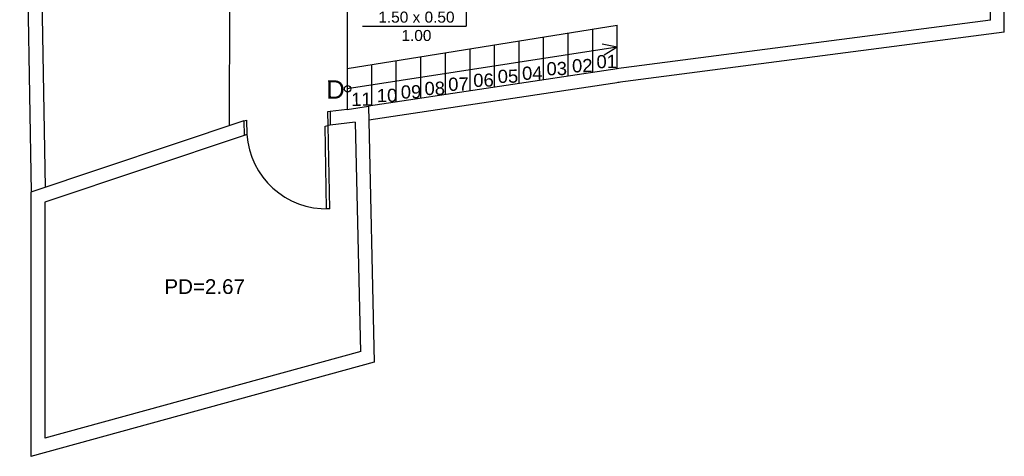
# Model space of a CAD drawing. Header units: inches. Extents: x 352 to 438, y 0 to 186.
# Tile 26 of 40: x 390.11 to 400.83, y 147.34 to 152.09. Entities that reach past the tile are written whole.
import ezdxf

# ---------------------------------------------------------------- set-up
doc = ezdxf.new("R2010")
doc.units = ezdxf.units.IN
doc.header["$MEASUREMENT"] = 0
for name, color, linetype in [('TJ-ESQUADRIA1', 1, 'Continuous'), ('TJ-ESQUADRIA2', 2, 'Continuous'), ('TJ-PAREDE', 5, 'Continuous'), ('TJ-PAREDEMURO', 3, 'Continuous'), ('TJ-PISO', 1, 'Continuous'), ('TJ-TEXTO01', 1, 'Continuous'), ('TJ-TEXTO01 1PARA100', 1, 'Continuous'), ('TJ-TEXTOESQUADRIA', 200, 'Continuous')]:
    doc.layers.add(name, color=color, linetype=linetype)
doc.styles.add('ARIAL', font='arial.ttf')
doc.styles.get("Standard").update_dxf_attribs({"font": 'arial.ttf'})

msp = doc.modelspace()

# ---------------------------------------------------------------- linework, layer by layer
at = {"layer": 'TJ-ESQUADRIA1', "color": 1}
msp.add_arc((393.45, 150.905), 0.87, 183.9603, 271.7989, dxfattribs=at)
at = {"layer": 'TJ-ESQUADRIA2'}
for p, q in [((392.549, 150.991), (392.579, 151.001)), ((392.579, 151.001), (392.582, 150.843)), ((393.488, 151.095), (393.46, 151.092)), ((393.46, 151.092), (393.464, 150.941)), ((393.49, 150.945), (393.464, 150.941)), ((392.582, 150.843), (392.552, 150.833))]:
    msp.add_line(p, q, dxfattribs=at)
msp.add_lwpolyline([(393.48, 150.036), (393.45, 150.035), (393.434, 150.936), (393.464, 150.941)], close=True, dxfattribs=at)
at = {"layer": 'TJ-PAREDE'}
for p, q in [((393.673, 151.117), (393.488, 151.095)), ((393.673, 151.117), (393.908, 151.152)), ((393.908, 151.152), (393.967, 148.364)), ((393.488, 151.095), (393.49, 150.945)), ((392.549, 150.991), (390.232, 150.215)), ((392.549, 150.991), (392.552, 150.833)), ((393.761, 150.979), (393.49, 150.945)), ((393.761, 150.979), (393.818, 148.479)), ((392.552, 150.833), (390.382, 150.107)), ((390.232, 150.215), (390.232, 147.34)), ((390.382, 150.107), (390.382, 147.537)), ((393.822, 148.48), (390.382, 147.537)), ((393.967, 148.364), (390.232, 147.34))]:
    msp.add_line(p, q, dxfattribs=at)
at = {"layer": 'TJ-PAREDEMURO'}
for p, q in [((390.11, 157.485), (390.236, 150.216)), ((390.257, 157.335), (390.388, 150.267)), ((400.826, 151.957), (400.826, 152.578)), ((400.676, 152.089), (400.676, 152.428)), ((400.676, 152.089), (396.601, 151.558)), ((400.826, 151.957), (396.621, 151.409)), ((396.614, 151.558), (393.908, 151.152)), ((396.636, 151.409), (393.911, 151.001))]:
    msp.add_line(p, q, dxfattribs=at)
at = {"layer": 'TJ-PISO'}
for p, q in [((393.673, 152.288), (393.673, 151.117)), ((392.393, 152.273), (392.388, 150.937)), ((393.673, 151.564), (396.614, 152.034)), ((396.347, 151.518), (396.347, 151.991)), ((396.614, 151.558), (396.614, 152.034)), ((395.545, 151.398), (395.545, 151.863)), ((395.812, 151.438), (395.812, 151.905)), ((396.079, 151.478), (396.079, 151.948)), ((395.011, 151.318), (395.011, 151.777)), ((395.278, 151.358), (395.278, 151.82)), ((394.209, 151.197), (394.209, 151.649)), ((394.476, 151.237), (394.476, 151.692)), ((394.743, 151.278), (394.743, 151.735)), ((393.942, 151.157), (393.942, 151.607))]:
    msp.add_line(p, q, dxfattribs=at)
at = {"layer": 'TJ-TEXTO01'}
for q in [(393.673, 151.341), (396.449, 151.827), (396.471, 151.706)]:
    msp.add_line((396.614, 151.794), q, dxfattribs=at)
msp.add_circle((393.679, 151.342), 0.0352, dxfattribs=at)
at = {"layer": 'TJ-TEXTOESQUADRIA', "color": 1}
for p in [(394.969, 152.504), (393.842, 152.023)]:
    msp.add_line(p, (394.969, 152.023), dxfattribs=at)

# ---------------------------------------------------------------- texts
at = {"layer": 'TJ-TEXTO01', "attachment_point": 1}
for s, insert, char_height, rotation in [('02', (396.12, 151.663), 0.1435, 1.1604), ('01', (396.386, 151.708), 0.1435, 1.1604), ('05', (395.311, 151.548), 0.1435, 1.1604), ('04', (395.576, 151.582), 0.1435, 1.1604), ('03', (395.842, 151.631), 0.1435, 1.1604), ('D', (393.444, 151.432), 0.2, 1.1032), ('07', (394.772, 151.462), 0.1435, 1.1604), ('06', (395.045, 151.505), 0.1435, 1.1604), ('10', (393.995, 151.339), 0.1435, 1.1604), ('09', (394.256, 151.378), 0.1435, 1.1604), ('08', (394.514, 151.416), 0.1435, 1.1604), ('11', (393.716, 151.297), 0.1435, 1.1604)]:
    msp.add_mtext_dynamic_manual_height_columns(s, width=0.11169, gutter_width=1, heights=[0], dxfattribs=dict(at, insert=insert, char_height=char_height, rotation=rotation))
at = {"layer": 'TJ-TEXTO01 1PARA100', "insert": (391.685, 149.268), "char_height": 0.16, "width": 1.29889, "attachment_point": 1, "style": 'ARIAL'}
msp.add_mtext('PD=2.67', dxfattribs=at)
at = {"layer": 'TJ-TEXTOESQUADRIA', "color": 1, "insert": (393.875, 152.182), "char_height": 0.12, "attachment_point": 1}
msp.add_mtext_dynamic_manual_height_columns('\\pxqc;1.50 x 0.50\\P1.00', width=1.10575, gutter_width=12.5, heights=[0], dxfattribs=at)

doc.saveas('drawing.dxf')
